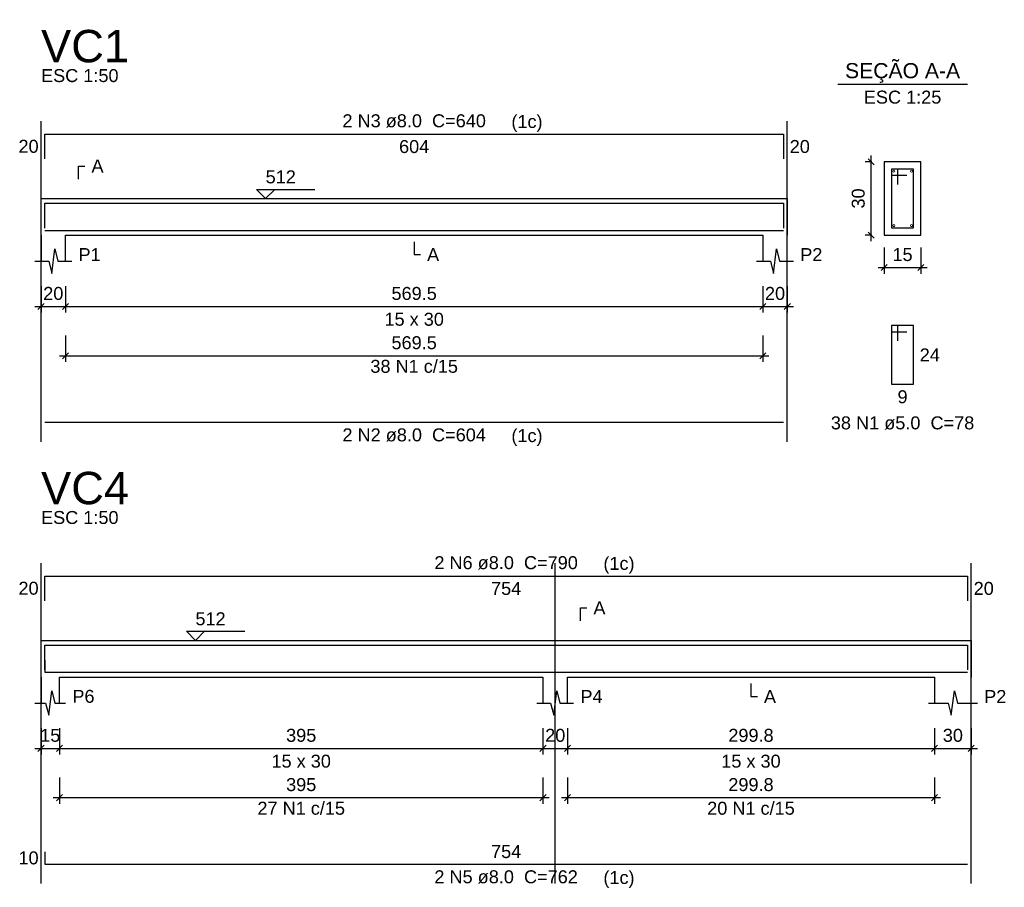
# Model space of a CAD drawing. Extents: x 1874 to 2462, y -2142 to -2023.
# Tile 56 of 74: x 2307 to 2323, y -2107 to -2093. Entities that reach past the tile are written whole.
import ezdxf

# ---------------------------------------------------------------- set-up
doc = ezdxf.new("R2010")
doc.units = 0
doc.header["$LTSCALE"] = 0.1
doc.header["$MEASUREMENT"] = 0
doc.header["$PDMODE"] = 3
doc.header["$PDSIZE"] = 0.1
doc.layers.get('0').update_dxf_attribs({"linetype": 'CONTINUOUS', "lineweight": 25})
doc.layers.get('DEFPOINTS').update_dxf_attribs({"linetype": 'CONTINUOUS', "lineweight": 25})
for name, color, linetype, lineweight in [('Descrição da armadura', 7, 'CONTINUOUS', 5), ('DT-Barras na forma', 20, 'CONTINUOUS', 30), ('DT-Barras no corte', 20, 'CONTINUOUS', 5), ('DT-Barras rebatidas', 20, 'CONTINUOUS', 30), ('DT-Cotas', 1, 'CONTINUOUS', 9), ('DT-Forma', 130, 'CONTINUOUS', 30), ('DT-Pontilhado', 3, 'CONTINUOUS', 25), ('DT-Textos', 7, 'CONTINUOUS', 25), ('DT-Título', 7, 'CONTINUOUS', 25), ('Textos armaduras', 7, 'CONTINUOUS', 5)]:
    doc.layers.add(name, color=color, linetype=linetype, lineweight=lineweight)
doc.styles.add('ARIAL', font='arial.ttf')
doc.dimstyles.new('UM_25.000000', dxfattribs={"dimtxt": 0.18, "dimasz": 0.1, "dimexe": 0.1, "dimexo": 0.2, "dimgap": 0, "dimtad": 1, "dimtih": 1, "dimtoh": 1, "dimdec": 0, "dimlfac": 25, "dimzin": 0, "dimdsep": 46, "dimtxsty": 'Standard', "dimblk": 'CLOSED', "dimblk1": 'CLOSED', "dimblk2": 'CLOSED', "dimcen": 0.09, "dimdle": 0.1, "dimadec": 0, "dimazin": 2, "dimtfac": 1, "dimtdec": 4, "dimtofl": 0, "dimtmove": 0, "dimatfit": 3, "dimldrblk": 'CLOSED', "dimfxl": 1, "dimtolj": 1, "dimarcsym": 0})
doc.dimstyles.new('UM_50.000000', dxfattribs={"dimtxt": 0.18, "dimasz": 0.1, "dimexe": 0.1, "dimexo": 0.2, "dimgap": 0, "dimtad": 1, "dimtih": 1, "dimtoh": 1, "dimdec": 1, "dimlfac": 50, "dimzin": 0, "dimdsep": 46, "dimtxsty": 'Standard', "dimblk": 'CLOSED', "dimblk1": 'CLOSED', "dimblk2": 'CLOSED', "dimcen": 0.09, "dimdle": 0.1, "dimadec": 1, "dimazin": 2, "dimtfac": 1, "dimtdec": 4, "dimtofl": 0, "dimtmove": 0, "dimatfit": 3, "dimldrblk": 'CLOSED', "dimfxl": 1, "dimtolj": 1, "dimarcsym": 0})

# ---------------------------------------------------------------- blocks, each defined once
blk = doc.blocks.new('_OBLIQUE')
at = {"color": 0, "linetype": 'ByBlock', "lineweight": -2}
blk.add_line((-0.5, -0.5), (0.5, 0.5), dxfattribs=at)
blk = doc.blocks.new('*D4683')
at = {"layer": 'DEFPOINTS', "color": 0, "transparency": 16777216}
for p in [(2307.25, -2097.312), (2307.65, -2097.312), (2307.65, -2097.842)]:
    blk.add_point(p, dxfattribs=at)
at = {"layer": 'DT-Cotas', "color": 0, "lineweight": -2, "transparency": 16777216}
for p, q in [((2307.25, -2097.512), (2307.25, -2097.942)), ((2307.65, -2097.512), (2307.65, -2097.942)), ((2307.15, -2097.842), (2307.75, -2097.842))]:
    blk.add_line(p, q, dxfattribs=at)
at = {"layer": 'DT-Cotas', "color": 0, "lineweight": -2, "transparency": 16777216, "xscale": 0.1, "yscale": 0.1, "zscale": 0.1, "rotation": 180}
blk.add_blockref('_OBLIQUE', (2307.25, -2097.842), dxfattribs=at)
at = {"layer": 'DT-Cotas', "color": 0, "lineweight": -2, "transparency": 16777216, "xscale": 0.1, "yscale": 0.1, "zscale": 0.1}
blk.add_blockref('_OBLIQUE', (2307.65, -2097.842), dxfattribs=at)
at = {"layer": 'DT-Cotas', "transparency": 16777216, "insert": (2307.45, -2097.63), "char_height": 0.2118, "attachment_point": 5, "rotation": 0.0057, "style": 'ARIAL'}
blk.add_mtext('\\A1;20', dxfattribs=at)
blk = doc.blocks.new('*D4684')
at = {"layer": 'DEFPOINTS', "color": 0, "transparency": 16777216}
for p in [(2307.65, -2097.312), (2319.041, -2097.312), (2319.041, -2097.842)]:
    blk.add_point(p, dxfattribs=at)
at = {"layer": 'DT-Cotas', "color": 0, "lineweight": -2, "transparency": 16777216}
for p, q in [((2307.65, -2097.512), (2307.65, -2097.942)), ((2319.041, -2097.512), (2319.041, -2097.942)), ((2307.55, -2097.842), (2319.141, -2097.842))]:
    blk.add_line(p, q, dxfattribs=at)
at = {"layer": 'DT-Cotas', "color": 0, "lineweight": -2, "transparency": 16777216, "xscale": 0.1, "yscale": 0.1, "zscale": 0.1, "rotation": 180}
blk.add_blockref('_OBLIQUE', (2307.65, -2097.842), dxfattribs=at)
at = {"layer": 'DT-Cotas', "color": 0, "lineweight": -2, "transparency": 16777216, "xscale": 0.1, "yscale": 0.1, "zscale": 0.1}
blk.add_blockref('_OBLIQUE', (2319.041, -2097.842), dxfattribs=at)
at = {"layer": 'DT-Cotas', "transparency": 16777216, "insert": (2313.345, -2097.63), "char_height": 0.2118, "attachment_point": 5, "rotation": 0.0057, "style": 'ARIAL'}
blk.add_mtext('\\A1;569.5', dxfattribs=at)
blk = doc.blocks.new('*D4685')
at = {"layer": 'DEFPOINTS', "color": 0, "transparency": 16777216}
for p in [(2319.041, -2097.312), (2319.441, -2097.312), (2319.441, -2097.842)]:
    blk.add_point(p, dxfattribs=at)
at = {"layer": 'DT-Cotas', "color": 0, "lineweight": -2, "transparency": 16777216}
for p, q in [((2319.041, -2097.512), (2319.041, -2097.942)), ((2319.441, -2097.512), (2319.441, -2097.942)), ((2318.941, -2097.842), (2319.541, -2097.842))]:
    blk.add_line(p, q, dxfattribs=at)
at = {"layer": 'DT-Cotas', "color": 0, "lineweight": -2, "transparency": 16777216, "xscale": 0.1, "yscale": 0.1, "zscale": 0.1, "rotation": 180}
blk.add_blockref('_OBLIQUE', (2319.041, -2097.842), dxfattribs=at)
at = {"layer": 'DT-Cotas', "color": 0, "lineweight": -2, "transparency": 16777216, "xscale": 0.1, "yscale": 0.1, "zscale": 0.1}
blk.add_blockref('_OBLIQUE', (2319.441, -2097.842), dxfattribs=at)
at = {"layer": 'DT-Cotas', "transparency": 16777216, "insert": (2319.241, -2097.63), "char_height": 0.2118, "attachment_point": 5, "rotation": 0.0057, "style": 'ARIAL'}
blk.add_mtext('\\A1;20', dxfattribs=at)
blk = doc.blocks.new('*D4686')
at = {"layer": 'DEFPOINTS', "color": 0, "transparency": 16777216}
for p in [(2320.813, -2095.477), (2321.024, -2095.477), (2321.024, -2096.677)]:
    blk.add_point(p, dxfattribs=at)
at = {"layer": 'DT-Cotas', "color": 0, "lineweight": -2, "transparency": 16777216}
for p, q in [((2320.813, -2096.777), (2320.813, -2095.377)), ((2320.824, -2095.477), (2320.713, -2095.477)), ((2320.824, -2096.677), (2320.713, -2096.677))]:
    blk.add_line(p, q, dxfattribs=at)
at = {"layer": 'DT-Cotas', "color": 0, "lineweight": -2, "transparency": 16777216, "xscale": 0.1, "yscale": 0.1, "zscale": 0.1}
for p, rotation in [((2320.813, -2095.477), 90), ((2320.813, -2096.677), 270)]:
    blk.add_blockref('_OBLIQUE', p, dxfattribs=dict(at, rotation=rotation))
at = {"layer": 'DT-Cotas', "transparency": 16777216, "insert": (2320.601, -2096.077), "char_height": 0.2118, "attachment_point": 5, "rotation": 90, "style": 'ARIAL'}
blk.add_mtext('\\A1;30', dxfattribs=at)
blk = doc.blocks.new('*D4687')
at = {"layer": 'DEFPOINTS', "color": 0, "transparency": 16777216}
for p in [(2321.024, -2096.677), (2321.624, -2096.677), (2321.624, -2097.206)]:
    blk.add_point(p, dxfattribs=at)
at = {"layer": 'DT-Cotas', "color": 0, "lineweight": -2, "transparency": 16777216}
for p, q in [((2321.024, -2096.877), (2321.024, -2097.306)), ((2321.624, -2096.877), (2321.624, -2097.306)), ((2320.924, -2097.206), (2321.724, -2097.206))]:
    blk.add_line(p, q, dxfattribs=at)
at = {"layer": 'DT-Cotas', "color": 0, "lineweight": -2, "transparency": 16777216, "xscale": 0.1, "yscale": 0.1, "zscale": 0.1, "rotation": 180}
blk.add_blockref('_OBLIQUE', (2321.024, -2097.206), dxfattribs=at)
at = {"layer": 'DT-Cotas', "color": 0, "lineweight": -2, "transparency": 16777216, "xscale": 0.1, "yscale": 0.1, "zscale": 0.1}
blk.add_blockref('_OBLIQUE', (2321.624, -2097.206), dxfattribs=at)
at = {"layer": 'DT-Cotas', "transparency": 16777216, "insert": (2321.324, -2096.995), "char_height": 0.2118, "attachment_point": 5, "rotation": 0.0057, "style": 'ARIAL'}
blk.add_mtext('\\A1;15', dxfattribs=at)
blk = doc.blocks.new('*D4688')
at = {"layer": 'DEFPOINTS', "color": 0, "transparency": 16777216}
for p in [(2307.65, -2098.117), (2319.041, -2098.117), (2319.041, -2098.647)]:
    blk.add_point(p, dxfattribs=at)
at = {"layer": 'DT-Cotas', "color": 0, "lineweight": -2, "transparency": 16777216}
for p, q in [((2307.65, -2098.317), (2307.65, -2098.747)), ((2319.041, -2098.317), (2319.041, -2098.747)), ((2307.55, -2098.647), (2319.141, -2098.647))]:
    blk.add_line(p, q, dxfattribs=at)
at = {"layer": 'DT-Cotas', "color": 0, "lineweight": -2, "transparency": 16777216, "xscale": 0.1, "yscale": 0.1, "zscale": 0.1, "rotation": 180}
blk.add_blockref('_OBLIQUE', (2307.65, -2098.647), dxfattribs=at)
at = {"layer": 'DT-Cotas', "color": 0, "lineweight": -2, "transparency": 16777216, "xscale": 0.1, "yscale": 0.1, "zscale": 0.1}
blk.add_blockref('_OBLIQUE', (2319.041, -2098.647), dxfattribs=at)
at = {"layer": 'DT-Cotas', "transparency": 16777216, "insert": (2313.345, -2098.435), "char_height": 0.2118, "attachment_point": 5, "rotation": 0.0057, "style": 'ARIAL'}
blk.add_mtext('\\A1;569.5', dxfattribs=at)
blk = doc.blocks.new('*D4704')
at = {"layer": 'DEFPOINTS', "color": 0, "transparency": 16777216}
for p in [(2307.25, -2104.533), (2307.55, -2104.533), (2307.55, -2105.062)]:
    blk.add_point(p, dxfattribs=at)
at = {"layer": 'DT-Cotas', "color": 0, "lineweight": -2, "transparency": 16777216}
for p, q in [((2307.25, -2104.733), (2307.25, -2105.162)), ((2307.55, -2104.733), (2307.55, -2105.162)), ((2307.15, -2105.062), (2307.65, -2105.062))]:
    blk.add_line(p, q, dxfattribs=at)
at = {"layer": 'DT-Cotas', "color": 0, "lineweight": -2, "transparency": 16777216, "xscale": 0.1, "yscale": 0.1, "zscale": 0.1, "rotation": 180}
blk.add_blockref('_OBLIQUE', (2307.25, -2105.062), dxfattribs=at)
at = {"layer": 'DT-Cotas', "color": 0, "lineweight": -2, "transparency": 16777216, "xscale": 0.1, "yscale": 0.1, "zscale": 0.1}
blk.add_blockref('_OBLIQUE', (2307.55, -2105.062), dxfattribs=at)
at = {"layer": 'DT-Cotas', "transparency": 16777216, "insert": (2307.4, -2104.85), "char_height": 0.2118, "attachment_point": 5, "rotation": 0.0057, "style": 'ARIAL'}
blk.add_mtext('\\A1;15', dxfattribs=at)
blk = doc.blocks.new('*D4705')
at = {"layer": 'DEFPOINTS', "color": 0, "transparency": 16777216}
for p in [(2307.55, -2104.533), (2315.45, -2104.533), (2315.45, -2105.062)]:
    blk.add_point(p, dxfattribs=at)
at = {"layer": 'DT-Cotas', "color": 0, "lineweight": -2, "transparency": 16777216}
for p, q in [((2307.55, -2104.733), (2307.55, -2105.162)), ((2315.45, -2104.733), (2315.45, -2105.162)), ((2307.45, -2105.062), (2315.55, -2105.062))]:
    blk.add_line(p, q, dxfattribs=at)
at = {"layer": 'DT-Cotas', "color": 0, "lineweight": -2, "transparency": 16777216, "xscale": 0.1, "yscale": 0.1, "zscale": 0.1, "rotation": 180}
blk.add_blockref('_OBLIQUE', (2307.55, -2105.062), dxfattribs=at)
at = {"layer": 'DT-Cotas', "color": 0, "lineweight": -2, "transparency": 16777216, "xscale": 0.1, "yscale": 0.1, "zscale": 0.1}
blk.add_blockref('_OBLIQUE', (2315.45, -2105.062), dxfattribs=at)
at = {"layer": 'DT-Cotas', "transparency": 16777216, "insert": (2311.5, -2104.85), "char_height": 0.2118, "attachment_point": 5, "rotation": 0.0057, "style": 'ARIAL'}
blk.add_mtext('\\A1;395', dxfattribs=at)
blk = doc.blocks.new('*D4706')
at = {"layer": 'DEFPOINTS', "color": 0, "transparency": 16777216}
for p in [(2315.45, -2104.533), (2315.85, -2104.533), (2315.85, -2105.062)]:
    blk.add_point(p, dxfattribs=at)
at = {"layer": 'DT-Cotas', "color": 0, "lineweight": -2, "transparency": 16777216}
for p, q in [((2315.45, -2104.733), (2315.45, -2105.162)), ((2315.85, -2104.733), (2315.85, -2105.162)), ((2315.35, -2105.062), (2315.95, -2105.062))]:
    blk.add_line(p, q, dxfattribs=at)
at = {"layer": 'DT-Cotas', "color": 0, "lineweight": -2, "transparency": 16777216, "xscale": 0.1, "yscale": 0.1, "zscale": 0.1, "rotation": 180}
blk.add_blockref('_OBLIQUE', (2315.45, -2105.062), dxfattribs=at)
at = {"layer": 'DT-Cotas', "color": 0, "lineweight": -2, "transparency": 16777216, "xscale": 0.1, "yscale": 0.1, "zscale": 0.1}
blk.add_blockref('_OBLIQUE', (2315.85, -2105.062), dxfattribs=at)
at = {"layer": 'DT-Cotas', "transparency": 16777216, "insert": (2315.65, -2104.85), "char_height": 0.2118, "attachment_point": 5, "rotation": 0.0057, "style": 'ARIAL'}
blk.add_mtext('\\A1;20', dxfattribs=at)
blk = doc.blocks.new('*D4707')
at = {"layer": 'DEFPOINTS', "color": 0, "transparency": 16777216}
for p in [(2315.85, -2104.533), (2321.846, -2104.533), (2321.846, -2105.062)]:
    blk.add_point(p, dxfattribs=at)
at = {"layer": 'DT-Cotas', "color": 0, "lineweight": -2, "transparency": 16777216}
for p, q in [((2315.85, -2104.733), (2315.85, -2105.162)), ((2321.846, -2104.733), (2321.846, -2105.162)), ((2315.75, -2105.062), (2321.946, -2105.062))]:
    blk.add_line(p, q, dxfattribs=at)
at = {"layer": 'DT-Cotas', "color": 0, "lineweight": -2, "transparency": 16777216, "xscale": 0.1, "yscale": 0.1, "zscale": 0.1, "rotation": 180}
blk.add_blockref('_OBLIQUE', (2315.85, -2105.062), dxfattribs=at)
at = {"layer": 'DT-Cotas', "color": 0, "lineweight": -2, "transparency": 16777216, "xscale": 0.1, "yscale": 0.1, "zscale": 0.1}
blk.add_blockref('_OBLIQUE', (2321.846, -2105.062), dxfattribs=at)
at = {"layer": 'DT-Cotas', "transparency": 16777216, "insert": (2318.848, -2104.85), "char_height": 0.2118, "attachment_point": 5, "rotation": 0.0057, "style": 'ARIAL'}
blk.add_mtext('\\A1;299.8', dxfattribs=at)
blk = doc.blocks.new('*D4708')
at = {"layer": 'DEFPOINTS', "color": 0, "transparency": 16777216}
for p in [(2321.846, -2104.533), (2322.446, -2104.533), (2322.446, -2105.062)]:
    blk.add_point(p, dxfattribs=at)
at = {"layer": 'DT-Cotas', "color": 0, "lineweight": -2, "transparency": 16777216}
for p, q in [((2321.846, -2104.733), (2321.846, -2105.162)), ((2322.446, -2104.733), (2322.446, -2105.162)), ((2321.746, -2105.062), (2322.546, -2105.062))]:
    blk.add_line(p, q, dxfattribs=at)
at = {"layer": 'DT-Cotas', "color": 0, "lineweight": -2, "transparency": 16777216, "xscale": 0.1, "yscale": 0.1, "zscale": 0.1, "rotation": 180}
blk.add_blockref('_OBLIQUE', (2321.846, -2105.062), dxfattribs=at)
at = {"layer": 'DT-Cotas', "color": 0, "lineweight": -2, "transparency": 16777216, "xscale": 0.1, "yscale": 0.1, "zscale": 0.1}
blk.add_blockref('_OBLIQUE', (2322.446, -2105.062), dxfattribs=at)
at = {"layer": 'DT-Cotas', "transparency": 16777216, "insert": (2322.146, -2104.85), "char_height": 0.2118, "attachment_point": 5, "rotation": 0.0057, "style": 'ARIAL'}
blk.add_mtext('\\A1;30', dxfattribs=at)
blk = doc.blocks.new('*D4711')
at = {"layer": 'DEFPOINTS', "color": 0, "transparency": 16777216}
for p in [(2307.55, -2105.338), (2315.45, -2105.338), (2315.45, -2105.867)]:
    blk.add_point(p, dxfattribs=at)
at = {"layer": 'DT-Cotas', "color": 0, "lineweight": -2, "transparency": 16777216}
for p, q in [((2307.55, -2105.538), (2307.55, -2105.967)), ((2315.45, -2105.538), (2315.45, -2105.967)), ((2307.45, -2105.867), (2315.55, -2105.867))]:
    blk.add_line(p, q, dxfattribs=at)
at = {"layer": 'DT-Cotas', "color": 0, "lineweight": -2, "transparency": 16777216, "xscale": 0.1, "yscale": 0.1, "zscale": 0.1, "rotation": 180}
blk.add_blockref('_OBLIQUE', (2307.55, -2105.867), dxfattribs=at)
at = {"layer": 'DT-Cotas', "color": 0, "lineweight": -2, "transparency": 16777216, "xscale": 0.1, "yscale": 0.1, "zscale": 0.1}
blk.add_blockref('_OBLIQUE', (2315.45, -2105.867), dxfattribs=at)
at = {"layer": 'DT-Cotas', "transparency": 16777216, "insert": (2311.5, -2105.655), "char_height": 0.2118, "attachment_point": 5, "rotation": 0.0057, "style": 'ARIAL'}
blk.add_mtext('\\A1;395', dxfattribs=at)
blk = doc.blocks.new('*D4712')
at = {"layer": 'DEFPOINTS', "color": 0, "transparency": 16777216}
for p in [(2315.85, -2105.338), (2321.846, -2105.338), (2321.846, -2105.867)]:
    blk.add_point(p, dxfattribs=at)
at = {"layer": 'DT-Cotas', "color": 0, "lineweight": -2, "transparency": 16777216}
for p, q in [((2315.85, -2105.538), (2315.85, -2105.967)), ((2321.846, -2105.538), (2321.846, -2105.967)), ((2315.75, -2105.867), (2321.946, -2105.867))]:
    blk.add_line(p, q, dxfattribs=at)
at = {"layer": 'DT-Cotas', "color": 0, "lineweight": -2, "transparency": 16777216, "xscale": 0.1, "yscale": 0.1, "zscale": 0.1, "rotation": 180}
blk.add_blockref('_OBLIQUE', (2315.85, -2105.867), dxfattribs=at)
at = {"layer": 'DT-Cotas', "color": 0, "lineweight": -2, "transparency": 16777216, "xscale": 0.1, "yscale": 0.1, "zscale": 0.1}
blk.add_blockref('_OBLIQUE', (2321.846, -2105.867), dxfattribs=at)
at = {"layer": 'DT-Cotas', "transparency": 16777216, "insert": (2318.848, -2105.655), "char_height": 0.2118, "attachment_point": 5, "rotation": 0.0057, "style": 'ARIAL'}
blk.add_mtext('\\A1;299.8', dxfattribs=at)

msp = doc.modelspace()

# ---------------------------------------------------------------- linework, layer by layer
at = {"layer": 'DT-Barras na forma'}
for p, q in [((2321.2444, -2095.597), (2321.1444, -2095.597)), ((2321.1444, -2095.597), (2321.1444, -2096.557)), ((2321.5044, -2095.597), (2321.1444, -2095.597)), ((2321.1444, -2095.597), (2321.1444, -2095.697)), ((2321.2444, -2095.847), (2321.2444, -2095.597)), ((2321.5044, -2096.557), (2321.5044, -2095.597)), ((2321.1444, -2095.697), (2321.3944, -2095.697)), ((2321.1444, -2096.557), (2321.5044, -2096.557))]:
    msp.add_line(p, q, dxfattribs=at)
for points in [[(2307.3102, -2096.5597), (2307.3102, -2096.155), (2319.3806, -2096.155), (2319.3806, -2096.5597)], [(2307.3102, -2096.599), (2319.3806, -2096.599)], [(2307.3102, -2103.78), (2307.3102, -2103.3753), (2322.386, -2103.3753), (2322.386, -2103.78)], [(2307.3102, -2103.6193), (2307.3102, -2103.8193), (2322.386, -2103.8193)]]:
    msp.add_lwpolyline(points, dxfattribs=at)
at = {"layer": 'DT-Barras no corte'}
for centre in [(2321.1804, -2095.633), (2321.4684, -2095.633), (2321.1804, -2096.521), (2321.4684, -2096.521)]:
    msp.add_circle(centre, 0.016, dxfattribs=at)
at = {"layer": 'DT-Barras rebatidas'}
for p, q in [((2307.3102, -2095.4301), (2307.3102, -2095.0254)), ((2307.3102, -2095.0254), (2319.3806, -2095.0254)), ((2319.3806, -2095.0254), (2319.3806, -2095.4301)), ((2321.2444, -2098.1537), (2321.1444, -2098.1537)), ((2321.1444, -2098.1537), (2321.1444, -2099.1137)), ((2321.5044, -2098.1537), (2321.1444, -2098.1537)), ((2321.1444, -2098.1537), (2321.1444, -2098.2537)), ((2321.2444, -2098.4037), (2321.2444, -2098.1537)), ((2321.5044, -2099.1137), (2321.5044, -2098.1537)), ((2321.1444, -2098.2537), (2321.3944, -2098.2537)), ((2321.1444, -2099.1137), (2321.5044, -2099.1137)), ((2307.3102, -2099.7336), (2319.3806, -2099.7336)), ((2307.3102, -2102.6504), (2307.3102, -2102.2457)), ((2307.3102, -2102.2457), (2322.386, -2102.2457)), ((2322.386, -2102.2457), (2322.386, -2102.6504)), ((2307.3102, -2106.754), (2307.3102, -2106.954)), ((2307.3102, -2106.954), (2322.386, -2106.954))]:
    msp.add_line(p, q, dxfattribs=at)
at = {"layer": 'DT-Forma'}
for p, q in [((2321.6244, -2095.477), (2321.0244, -2095.477)), ((2321.0244, -2095.477), (2321.0244, -2096.677)), ((2321.6244, -2096.677), (2321.6244, -2095.477)), ((2307.2502, -2096.077), (2307.6502, -2096.077)), ((2307.6502, -2096.077), (2319.0406, -2096.077)), ((2319.0406, -2096.077), (2319.4406, -2096.077)), ((2307.2502, -2096.677), (2307.2502, -2097.1006)), ((2307.6502, -2097.1006), (2307.6502, -2096.677)), ((2307.6502, -2096.677), (2319.0406, -2096.677)), ((2319.0406, -2096.677), (2319.0406, -2097.1006)), ((2319.4406, -2097.1006), (2319.4406, -2096.677)), ((2321.0244, -2096.677), (2321.6244, -2096.677)), ((2307.4252, -2097.3006), (2307.4752, -2096.9006)), ((2307.4752, -2096.9006), (2307.5252, -2097.1006)), ((2319.2156, -2097.3006), (2319.2656, -2096.9006)), ((2319.2656, -2096.9006), (2319.3156, -2097.1006)), ((2307.1502, -2097.1006), (2307.3752, -2097.1006)), ((2307.3752, -2097.1006), (2307.4252, -2097.3006)), ((2307.5252, -2097.1006), (2307.7502, -2097.1006)), ((2318.9406, -2097.1006), (2319.1656, -2097.1006)), ((2319.1656, -2097.1006), (2319.2156, -2097.3006)), ((2319.3156, -2097.1006), (2319.5406, -2097.1006)), ((2307.2502, -2103.2973), (2307.5502, -2103.2973)), ((2307.5502, -2103.2973), (2315.4502, -2103.2973)), ((2315.4502, -2103.2973), (2315.8502, -2103.2973)), ((2315.8502, -2103.2973), (2321.846, -2103.2973)), ((2321.846, -2103.2973), (2322.446, -2103.2973)), ((2307.2502, -2103.8973), (2307.2502, -2104.3209)), ((2307.5502, -2104.3209), (2307.5502, -2103.8973)), ((2307.5502, -2103.8973), (2315.4502, -2103.8973)), ((2315.4502, -2103.8973), (2315.4502, -2104.3209)), ((2315.8502, -2104.3209), (2315.8502, -2103.8973)), ((2315.8502, -2103.8973), (2321.846, -2103.8973)), ((2321.846, -2103.8973), (2321.846, -2104.3209)), ((2322.446, -2104.3209), (2322.446, -2103.8973)), ((2307.3752, -2104.5209), (2307.4252, -2104.1209)), ((2307.4252, -2104.1209), (2307.4752, -2104.3209)), ((2315.6252, -2104.5209), (2315.6752, -2104.1209)), ((2315.6752, -2104.1209), (2315.7252, -2104.3209)), ((2322.121, -2104.5209), (2322.171, -2104.1209)), ((2322.171, -2104.1209), (2322.221, -2104.3209)), ((2307.1502, -2104.3209), (2307.3252, -2104.3209)), ((2307.3252, -2104.3209), (2307.3752, -2104.5209)), ((2307.4752, -2104.3209), (2307.6502, -2104.3209)), ((2315.3502, -2104.3209), (2315.5752, -2104.3209)), ((2315.5752, -2104.3209), (2315.6252, -2104.5209)), ((2315.7252, -2104.3209), (2315.9502, -2104.3209)), ((2321.746, -2104.3209), (2322.071, -2104.3209)), ((2322.071, -2104.3209), (2322.121, -2104.5209)), ((2322.221, -2104.3209), (2322.546, -2104.3209))]:
    msp.add_line(p, q, dxfattribs=at)
at = {"layer": 'DT-Forma', "linetype": 'Continuous'}
for p, q in [((2307.2502, -2096.677), (2307.2502, -2096.077)), ((2319.4406, -2096.077), (2319.4406, -2096.677)), ((2307.2502, -2103.8973), (2307.2502, -2103.2973)), ((2322.446, -2103.2973), (2322.446, -2103.8973))]:
    msp.add_line(p, q, dxfattribs=at)
at = {"layer": 'DT-Pontilhado', "ltscale": 0.05}
for p, q in [((2307.2502, -2100.0513), (2307.2502, -2094.8136)), ((2319.4406, -2100.0513), (2319.4406, -2094.8136)), ((2307.2502, -2107.2717), (2307.2502, -2102.0339)), ((2315.6502, -2107.2717), (2315.6502, -2102.0339)), ((2322.446, -2107.2717), (2322.446, -2102.0339))]:
    msp.add_line(p, q, dxfattribs=at)
at = {"layer": 'DT-Textos'}
msp.add_line((2320.2654, -2094.2121), (2322.3834, -2094.2121), dxfattribs=at)
for points in [[(2307.862, -2095.7593), (2307.862, -2095.5475), (2307.9679, -2095.5475)], [(2311.0673, -2095.9287), (2310.919, -2096.077), (2310.7708, -2095.9287), (2311.7239, -2095.9287)], [(2313.3454, -2096.7829), (2313.3454, -2096.9947), (2313.4513, -2096.9947)], [(2316.062, -2102.9796), (2316.062, -2102.7678), (2316.1679, -2102.7678)], [(2309.9202, -2103.1491), (2309.7719, -2103.2973), (2309.6236, -2103.1491), (2310.5767, -2103.1491)], [(2318.8481, -2104.0032), (2318.8481, -2104.215), (2318.954, -2104.215)]]:
    msp.add_lwpolyline(points, dxfattribs=at)

# ---------------------------------------------------------------- texts
at = {"layer": 'Descrição da armadura', "char_height": 0.2118, "attachment_point": 8, "line_spacing_factor": 0.9, "style": 'ARIAL'}
for s, insert, width in [('2 N3 ø8.0  C=640', (2313.3457, -2094.9191), 4.06656), ('38 N1 c/15', (2313.3454, -2098.9284), 2.5416), ('38 N1 ø5.0  C=78', (2321.3247, -2099.8551), 4.06656), ('2 N2 ø8.0  C=604', (2313.3457, -2100.0511), 4.06656), ('2 N6 ø8.0  C=790', (2314.8477, -2102.1394), 4.06656), ('27 N1 c/15', (2311.5002, -2106.1488), 2.5416), ('20 N1 c/15', (2318.8481, -2106.1488), 2.5416), ('2 N5 ø8.0  C=762', (2314.8477, -2107.2714), 4.06656)]:
    msp.add_mtext(s, dxfattribs=dict(at, insert=insert, width=width))
at = {"layer": 'DT-Textos', "line_spacing_factor": 0.798, "style": 'ARIAL'}
for s, insert, char_height, width, attachment_point in [('SEÇÃO A-A', (2321.3247, -2094.188), 0.2471, 2.66868, 8), ('ESC 1:50', (2307.2497, -2094.1781), 0.2118, 2.03328, 7), ('ESC 1:25', (2321.3247, -2094.5301), 0.2118, 2.03328, 8), ('(1c)', (2314.9337, -2094.989), 0.2118, 1.01664, 7), ('A', (2308.0737, -2095.6531), 0.2118, 0.25416, 7), ('512', (2310.9187, -2095.8331), 0.2118, 0.76248, 7), ('P1', (2307.8617, -2097.1001), 0.2118, 0.50832, 7), ('A', (2313.5567, -2097.1001), 0.2118, 0.25416, 7), ('P2', (2319.6527, -2097.1001), 0.2118, 0.50832, 7), ('15 x 30', (2313.3457, -2098.1591), 0.2118, 1.77912, 8), ('(1c)', (2314.9337, -2100.121), 0.2118, 1.01664, 7), ('ESC 1:50', (2307.2497, -2101.3984), 0.2118, 2.03328, 7), ('(1c)', (2316.4367, -2102.2093), 0.2118, 1.01664, 7), ('A', (2316.2737, -2102.8734), 0.2118, 0.25416, 7), ('512', (2309.7717, -2103.0534), 0.2118, 0.76248, 7), ('P6', (2307.7617, -2104.3204), 0.2118, 0.50832, 7), ('P4', (2316.0617, -2104.3204), 0.2118, 0.50832, 7), ('A', (2319.0597, -2104.3204), 0.2118, 0.25416, 7), ('P2', (2322.6577, -2104.3204), 0.2118, 0.50832, 7), ('15 x 30', (2311.4997, -2105.3794), 0.2118, 1.77912, 8), ('15 x 30', (2318.8477, -2105.3794), 0.2118, 1.77912, 8), ('(1c)', (2316.4367, -2107.3413), 0.2118, 1.01664, 7)]:
    msp.add_mtext(s, dxfattribs=dict(at, insert=insert, char_height=char_height, width=width, attachment_point=attachment_point))
at = {"layer": 'DT-Título', "char_height": 0.5295, "width": 1.9062, "attachment_point": 7, "line_spacing_factor": 0.798, "style": 'ARIAL'}
for s, insert in [('VC1', (2307.2497, -2093.8603)), ('VC4', (2307.2497, -2101.0806))]:
    msp.add_mtext(s, dxfattribs=dict(at, insert=insert))
at = {"layer": 'Textos armaduras', "char_height": 0.2118, "line_spacing_factor": 0.9, "style": 'ARIAL'}
for s, insert, width, attachment_point in [('20', (2307.2102, -2095.3336), 0.90832, 9), ('604', (2313.3454, -2095.1227), 1.16248, 2), ('20', (2319.4806, -2095.1218), 0.90832, 1), ('24', (2321.6044, -2098.5278), 0.90832, 1), ('9', (2321.3244, -2099.211), 0.65416, 2), ('20', (2307.2102, -2102.554), 0.90832, 9), ('754', (2314.8481, -2102.343), 1.16248, 2), ('20', (2322.486, -2102.3422), 0.90832, 1), ('10', (2307.2102, -2106.9599), 0.90832, 9), ('754', (2314.8481, -2106.8567), 1.16248, 8)]:
    msp.add_mtext(s, dxfattribs=dict(at, insert=insert, width=width, attachment_point=attachment_point))

# ---------------------------------------------------------------- dimensions: what is measured, and where the dimension line sits
at = {"layer": 'DT-Cotas'}
dim = msp.add_linear_dim(base=(2320.8126, -2095.477), p1=(2321.0244, -2096.677), p2=(2321.0244, -2095.477), angle=90, dimstyle='UM_25.000000', override={"dimtxt": 0.2118, "dimasz": 0.1, "dimexe": 0.1, "dimexo": 0.2, "dimtad": 1, "dimtih": 0, "dimtoh": 0, "dimdec": 1, "dimlfac": 25, "dimzin": 8, "dimtxsty": 'ARIAL', "dimblk": 'OBLIQUE', "dimblk1": 'OBLIQUE', "dimblk2": 'OBLIQUE', "dimsah": 1, "dimdle": 0.1, "dimse1": 0, "dimse2": 0, "dimclrt": 256, "dimadec": 1, "dimazin": 3, "dimtmove": 2, "dimldrblk": 'OBLIQUE'}, dxfattribs=at)
dim.commit()
dim.dimension.update_dxf_attribs({"geometry": '*D4686', "text_midpoint": (2320.6008, -2096.077), "dimtype": 160, "text_rotation": 90})
for base, p1, p2, dimstyle, override, picture, middle in [((2321.6244, -2097.2065), (2321.0244, -2096.677), (2321.6244, -2096.677), 'UM_25.000000', {"dimtxt": 0.2118, "dimasz": 0.1, "dimexe": 0.1, "dimexo": 0.2, "dimtad": 1, "dimtih": 0, "dimtoh": 0, "dimdec": 1, "dimlfac": 25, "dimzin": 8, "dimtxsty": 'ARIAL', "dimblk": 'OBLIQUE', "dimblk1": 'OBLIQUE', "dimblk2": 'OBLIQUE', "dimsah": 1, "dimdle": 0.1, "dimse1": 0, "dimse2": 0, "dimclrt": 256, "dimadec": 1, "dimazin": 3, "dimtmove": 2, "dimldrblk": 'OBLIQUE'}, '*D4687', (2321.3244, -2096.9947)), ((2307.6502, -2097.8419), (2307.2502, -2097.3124), (2307.6502, -2097.3124), 'UM_50.000000', {"dimtxt": 0.2118, "dimasz": 0.1, "dimexe": 0.1, "dimexo": 0.2, "dimtad": 1, "dimtih": 0, "dimtoh": 0, "dimdec": 1, "dimlfac": 50, "dimzin": 8, "dimtxsty": 'ARIAL', "dimblk": 'OBLIQUE', "dimblk1": 'OBLIQUE', "dimblk2": 'OBLIQUE', "dimsah": 1, "dimdle": 0.1, "dimse1": 0, "dimse2": 0, "dimclrt": 256, "dimadec": 1, "dimazin": 3, "dimtmove": 2, "dimldrblk": 'OBLIQUE'}, '*D4683', (2307.4502, -2097.6301)), ((2319.0406, -2097.8419), (2307.6502, -2097.3124), (2319.0406, -2097.3124), 'UM_50.000000', {"dimtxt": 0.2118, "dimasz": 0.1, "dimexe": 0.1, "dimexo": 0.2, "dimtad": 1, "dimtih": 0, "dimtoh": 0, "dimdec": 1, "dimlfac": 50, "dimzin": 8, "dimtxsty": 'ARIAL', "dimblk": 'OBLIQUE', "dimblk1": 'OBLIQUE', "dimblk2": 'OBLIQUE', "dimsah": 1, "dimdle": 0.1, "dimse1": 0, "dimse2": 0, "dimclrt": 256, "dimadec": 1, "dimazin": 3, "dimtmove": 2, "dimldrblk": 'OBLIQUE'}, '*D4684', (2313.3454, -2097.6301)), ((2319.4406, -2097.8419), (2319.0406, -2097.3124), (2319.4406, -2097.3124), 'UM_50.000000', {"dimtxt": 0.2118, "dimasz": 0.1, "dimexe": 0.1, "dimexo": 0.2, "dimtad": 1, "dimtih": 0, "dimtoh": 0, "dimdec": 1, "dimlfac": 50, "dimzin": 8, "dimtxsty": 'ARIAL', "dimblk": 'OBLIQUE', "dimblk1": 'OBLIQUE', "dimblk2": 'OBLIQUE', "dimsah": 1, "dimdle": 0.1, "dimse1": 0, "dimse2": 0, "dimclrt": 256, "dimadec": 1, "dimazin": 3, "dimtmove": 2, "dimldrblk": 'OBLIQUE'}, '*D4685', (2319.2406, -2097.6301)), ((2319.0406, -2098.6467), (2307.6502, -2098.1172), (2319.0406, -2098.1172), 'UM_50.000000', {"dimtxt": 0.2118, "dimasz": 0.1, "dimexe": 0.1, "dimexo": 0.2, "dimtad": 1, "dimtih": 0, "dimtoh": 0, "dimdec": 1, "dimlfac": 50, "dimzin": 8, "dimtxsty": 'ARIAL', "dimblk": 'OBLIQUE', "dimblk1": 'OBLIQUE', "dimblk2": 'OBLIQUE', "dimsah": 1, "dimdle": 0.1, "dimse1": 0, "dimse2": 0, "dimclrt": 256, "dimadec": 1, "dimazin": 3, "dimtmove": 2, "dimldrblk": 'OBLIQUE'}, '*D4688', (2313.3454, -2098.4349)), ((2307.5502, -2105.0622), (2307.2502, -2104.5327), (2307.5502, -2104.5327), 'UM_50.000000', {"dimtxt": 0.2118, "dimasz": 0.1, "dimexe": 0.1, "dimexo": 0.2, "dimtad": 1, "dimtih": 0, "dimtoh": 0, "dimdec": 1, "dimlfac": 50, "dimzin": 8, "dimtxsty": 'ARIAL', "dimblk": 'OBLIQUE', "dimblk1": 'OBLIQUE', "dimblk2": 'OBLIQUE', "dimsah": 1, "dimdle": 0.1, "dimse1": 0, "dimse2": 0, "dimclrt": 256, "dimadec": 1, "dimazin": 3, "dimtmove": 2, "dimldrblk": 'OBLIQUE'}, '*D4704', (2307.4002, -2104.8504)), ((2315.4502, -2105.0622), (2307.5502, -2104.5327), (2315.4502, -2104.5327), 'UM_50.000000', {"dimtxt": 0.2118, "dimasz": 0.1, "dimexe": 0.1, "dimexo": 0.2, "dimtad": 1, "dimtih": 0, "dimtoh": 0, "dimdec": 1, "dimlfac": 50, "dimzin": 8, "dimtxsty": 'ARIAL', "dimblk": 'OBLIQUE', "dimblk1": 'OBLIQUE', "dimblk2": 'OBLIQUE', "dimsah": 1, "dimdle": 0.1, "dimse1": 0, "dimse2": 0, "dimclrt": 256, "dimadec": 1, "dimazin": 3, "dimtmove": 2, "dimldrblk": 'OBLIQUE'}, '*D4705', (2311.5002, -2104.8504)), ((2315.8502, -2105.0622), (2315.4502, -2104.5327), (2315.8502, -2104.5327), 'UM_50.000000', {"dimtxt": 0.2118, "dimasz": 0.1, "dimexe": 0.1, "dimexo": 0.2, "dimtad": 1, "dimtih": 0, "dimtoh": 0, "dimdec": 1, "dimlfac": 50, "dimzin": 8, "dimtxsty": 'ARIAL', "dimblk": 'OBLIQUE', "dimblk1": 'OBLIQUE', "dimblk2": 'OBLIQUE', "dimsah": 1, "dimdle": 0.1, "dimse1": 0, "dimse2": 0, "dimclrt": 256, "dimadec": 1, "dimazin": 3, "dimtmove": 2, "dimldrblk": 'OBLIQUE'}, '*D4706', (2315.6502, -2104.8504)), ((2321.846, -2105.0622), (2315.8502, -2104.5327), (2321.846, -2104.5327), 'UM_50.000000', {"dimtxt": 0.2118, "dimasz": 0.1, "dimexe": 0.1, "dimexo": 0.2, "dimtad": 1, "dimtih": 0, "dimtoh": 0, "dimdec": 1, "dimlfac": 50, "dimzin": 8, "dimtxsty": 'ARIAL', "dimblk": 'OBLIQUE', "dimblk1": 'OBLIQUE', "dimblk2": 'OBLIQUE', "dimsah": 1, "dimdle": 0.1, "dimse1": 0, "dimse2": 0, "dimclrt": 256, "dimadec": 1, "dimazin": 3, "dimtmove": 2, "dimldrblk": 'OBLIQUE'}, '*D4707', (2318.8481, -2104.8504)), ((2322.446, -2105.0622), (2321.846, -2104.5327), (2322.446, -2104.5327), 'UM_50.000000', {"dimtxt": 0.2118, "dimasz": 0.1, "dimexe": 0.1, "dimexo": 0.2, "dimtad": 1, "dimtih": 0, "dimtoh": 0, "dimdec": 1, "dimlfac": 50, "dimzin": 8, "dimtxsty": 'ARIAL', "dimblk": 'OBLIQUE', "dimblk1": 'OBLIQUE', "dimblk2": 'OBLIQUE', "dimsah": 1, "dimdle": 0.1, "dimse1": 0, "dimse2": 0, "dimclrt": 256, "dimadec": 1, "dimazin": 3, "dimtmove": 2, "dimldrblk": 'OBLIQUE'}, '*D4708', (2322.146, -2104.8504)), ((2315.4502, -2105.8671), (2307.5502, -2105.3376), (2315.4502, -2105.3376), 'UM_50.000000', {"dimtxt": 0.2118, "dimasz": 0.1, "dimexe": 0.1, "dimexo": 0.2, "dimtad": 1, "dimtih": 0, "dimtoh": 0, "dimdec": 1, "dimlfac": 50, "dimzin": 8, "dimtxsty": 'ARIAL', "dimblk": 'OBLIQUE', "dimblk1": 'OBLIQUE', "dimblk2": 'OBLIQUE', "dimsah": 1, "dimdle": 0.1, "dimse1": 0, "dimse2": 0, "dimclrt": 256, "dimadec": 1, "dimazin": 3, "dimtmove": 2, "dimldrblk": 'OBLIQUE'}, '*D4711', (2311.5002, -2105.6553)), ((2321.846, -2105.8671), (2315.8502, -2105.3376), (2321.846, -2105.3376), 'UM_50.000000', {"dimtxt": 0.2118, "dimasz": 0.1, "dimexe": 0.1, "dimexo": 0.2, "dimtad": 1, "dimtih": 0, "dimtoh": 0, "dimdec": 1, "dimlfac": 50, "dimzin": 8, "dimtxsty": 'ARIAL', "dimblk": 'OBLIQUE', "dimblk1": 'OBLIQUE', "dimblk2": 'OBLIQUE', "dimsah": 1, "dimdle": 0.1, "dimse1": 0, "dimse2": 0, "dimclrt": 256, "dimadec": 1, "dimazin": 3, "dimtmove": 2, "dimldrblk": 'OBLIQUE'}, '*D4712', (2318.8481, -2105.6553))]:
    dim = msp.add_linear_dim(base=base, p1=p1, p2=p2, dimstyle=dimstyle, override=override, dxfattribs=at)
    dim.commit()
    dim.dimension.update_dxf_attribs({"geometry": picture, "text_midpoint": middle, "dimtype": 160, "text_rotation": 0.00573})

doc.saveas('drawing.dxf')
